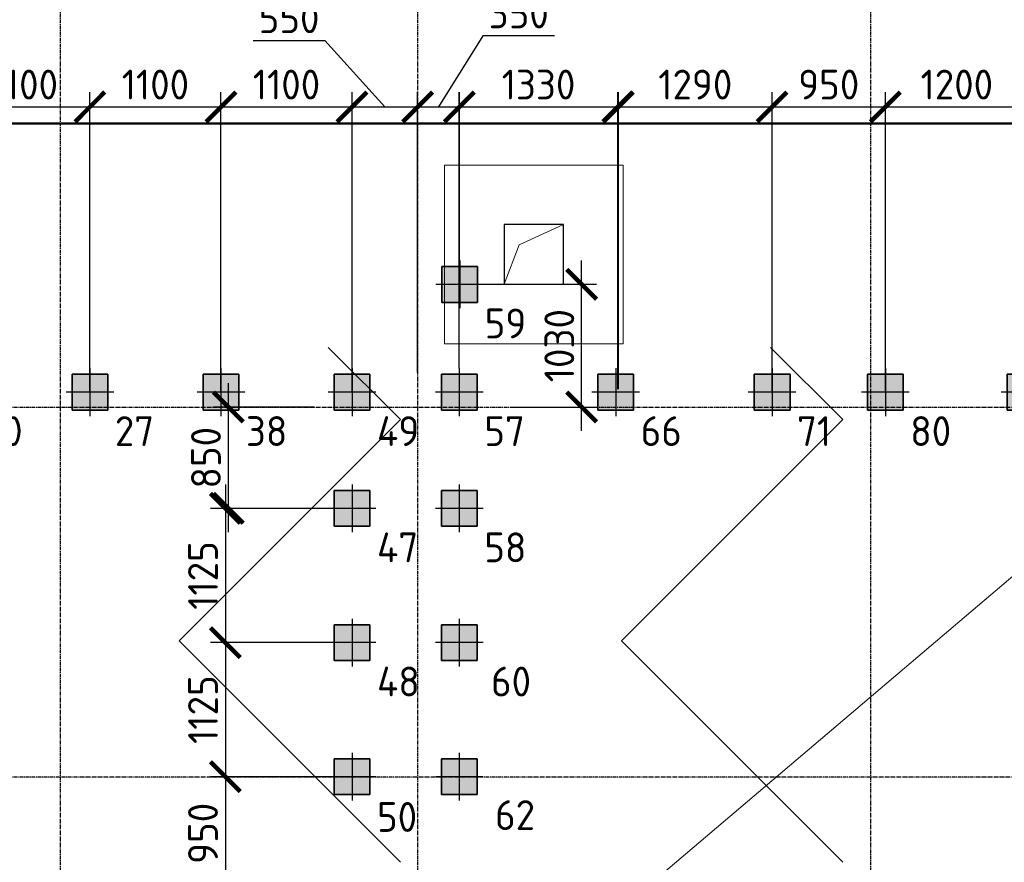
# Model space of a CAD drawing. Header units: millimetres. Extents: x -93479 to 1057970, y -66333 to 172656.
# Tile 246 of 256: x 399989 to 408251, y 49999 to 57065. Entities that reach past the tile are written whole.
import ezdxf

# ---------------------------------------------------------------- set-up
doc = ezdxf.new("R2010")
doc.units = ezdxf.units.MM
for name, pattern in [('______5', [1100, 800, -100, 100, -100]), ('DASHDOT', [25.4, 12.7, -6.35, 0, -6.35]), ('HIDDEN2', [4.7625, 3.175, -1.5875]), ('осевая', [50.8, 31.75, -6.35, 6.35, -6.35])]:
    doc.linetypes.add(name, pattern=pattern)
for name, color, linetype, lineweight in [('0 Фундамент', 5, 'Continuous', 30), ('Standard', 7, 'Continuous', 25), ('КО_оси', 1, 'DASHDOT', 25), ('КО_осн_тон', 183, 'Continuous', 25), ('КО_фундаменты', 2, 'Continuous', 50), ('Оси', 40, '______5', 18), ('РАЗМЕРЫ', 7, 'Continuous', 9)]:
    doc.layers.add(name, color=color, linetype=linetype, lineweight=lineweight)
doc.styles.add('GOST-2.304_Type-B', font='GOST_Common.ttf')
doc.styles.add('ГОСТ', font='GOST_Common.ttf')
doc.dimstyles.new('СПДС', dxfattribs={"dimscale": 100, "dimtxt": 2.5, "dimasz": 2.5, "dimexe": 1.25, "dimexo": 0, "dimtad": 1, "dimdec": 0, "dimtxsty": 'GOST-2.304_Type-B', "dimblk": 'ARCHTICK', "dimcen": 2.5, "dimdle": 2, "dimadec": 0, "dimazin": 2, "dimtfac": 0.75, "dimtdec": 0, "dimtmove": 1, "dimatfit": 3, "dimfxl": 1, "dimtolj": 1, "dimarcsym": 1})

# ---------------------------------------------------------------- blocks, each defined once
blk = doc.blocks.new('оси')
at = {"layer": 'Оси', "color": 7, "linetype": 'осевая', "lineweight": 25, "transparency": 33554687}
for p, q in [((38513.5, 151.4), (38513.5, -36280.2)), ((41513.5, 151.4), (41513.5, -36280.2)), ((45313.5, 151.4), (45313.5, -36280.2)), ((-11815.1, -3606.9), (53620.6, -3606.9)), ((-11815.1, -6706.9), (53620.6, -6706.9))]:
    blk.add_line(p, q, dxfattribs=at)
blk = doc.blocks.new('мерзлота')
at = {"layer": 'Standard', "color": 7, "linetype": 'Continuous', "lineweight": -3, "transparency": 33554687}
for p, q in [((-131793.5, 47913.6), (-132398.9, 48519)), ((-128081.1, 47913.6), (-128686.5, 48519)), ((-131793.5, 47913.6), (-133649.6, 46057.5)), ((-128081.1, 47913.6), (-129937.3, 46057.5)), ((-131793.5, 44201.3), (-133649.6, 46057.5)), ((-128081.1, 44201.3), (-129937.3, 46057.5))]:
    blk.add_line(p, q, dxfattribs=at)
blk = doc.blocks.new('Свайка')
at = {"layer": 'КО_оси', "color": 7, "ltscale": 100}
for p, q in [((0, 200), (0, -200)), ((200, 0), (-200, 0))]:
    blk.add_line(p, q, dxfattribs=at)
at = {"layer": 'КО_фундаменты', "color": 7, "lineweight": 35, "ltscale": 100}
for p, q in [((150, 150), (-150, 150)), ((-150, 150), (-150, -150)), ((150, -150), (150, 150)), ((-150, -150), (150, -150))]:
    blk.add_line(p, q, dxfattribs=at)
blk = doc.blocks.new('тип 1')
at = {"layer": 'РАЗМЕРЫ', "transparency": 33554648}
h = blk.add_hatch(dxfattribs=at)
h.set_pattern_fill('ANGLE')
h.set_pattern_definition([(0, (48473.799, -10763.0816), (0, 6.985), [5.08, -1.905]), (90, (48473.799, -10763.0816), (-6.985, 4e-16), [5.08, -1.905])])
h.paths.add_polyline_path([(-31407, 50949.9), (-31107, 50949.9), (-31107, 51249.9), (-31407, 51249.9)])
edge = h.paths.add_edge_path()
edge.add_line((-31257, 51299.9), (-31257, 50899.9))
edge = h.paths.add_edge_path()
edge.add_line((-31057, 51099.9), (-31457, 51099.9))
at = {"layer": 'КО_оси', "color": 7}
blk.add_blockref('Свайка', (-31257, 51099.9, -3100), dxfattribs=at)
blk = doc.blocks.new('_ArchTick')
at = {"color": 0, "linetype": 'ByBlock', "const_width": 0.15}
blk.add_lwpolyline([(-0.5, -0.5), (0.5, 0.5)], dxfattribs=at)
blk = doc.blocks.new('*D366')
at = {"layer": 'DEFPOINTS', "color": 0, "ltscale": 100, "transparency": 16777216}
for p in [(400578.1, 56333.3), (399478.1, 53941.3), (400578.1, 53941.3)]:
    blk.add_point(p, dxfattribs=at)
at = {"layer": 'РАЗМЕРЫ', "color": 0, "lineweight": -2, "transparency": 16777216}
for p, q in [((399478.1, 53941.3), (399478.1, 56458.3)), ((400578.1, 53941.3), (400578.1, 56458.3)), ((399278.1, 56333.3), (400778.1, 56333.3))]:
    blk.add_line(p, q, dxfattribs=at)
at = {"layer": 'РАЗМЕРЫ', "color": 0, "lineweight": -2, "ltscale": 100, "transparency": 16777216, "xscale": 250, "yscale": 250, "zscale": 250, "rotation": 180}
blk.add_blockref('_ArchTick', (399478.1, 56333.3), dxfattribs=at)
at = {"layer": 'РАЗМЕРЫ', "color": 0, "lineweight": -2, "ltscale": 100, "transparency": 16777216, "xscale": 250, "yscale": 250, "zscale": 250}
blk.add_blockref('_ArchTick', (400578.1, 56333.3), dxfattribs=at)
at = {"layer": 'РАЗМЕРЫ', "color": 0, "ltscale": 100, "transparency": 16777216, "insert": (400028.1, 56520.9), "char_height": 250, "attachment_point": 5, "style": 'GOST-2.304_Type-B'}
blk.add_mtext('\\A1;1100', dxfattribs=at)
blk = doc.blocks.new('*D367')
at = {"layer": 'DEFPOINTS', "color": 0, "ltscale": 100, "transparency": 16777216}
for p in [(401678.1, 56333.3), (400578.1, 53941.3), (401678.1, 53941.3)]:
    blk.add_point(p, dxfattribs=at)
at = {"layer": 'РАЗМЕРЫ', "color": 0, "lineweight": -2, "transparency": 16777216}
for p, q in [((400578.1, 53941.3), (400578.1, 56458.3)), ((401678.1, 53941.3), (401678.1, 56458.3)), ((400378.1, 56333.3), (401878.1, 56333.3))]:
    blk.add_line(p, q, dxfattribs=at)
at = {"layer": 'РАЗМЕРЫ', "color": 0, "lineweight": -2, "ltscale": 100, "transparency": 16777216, "xscale": 250, "yscale": 250, "zscale": 250, "rotation": 180}
blk.add_blockref('_ArchTick', (400578.1, 56333.3), dxfattribs=at)
at = {"layer": 'РАЗМЕРЫ', "color": 0, "lineweight": -2, "ltscale": 100, "transparency": 16777216, "xscale": 250, "yscale": 250, "zscale": 250}
blk.add_blockref('_ArchTick', (401678.1, 56333.3), dxfattribs=at)
at = {"layer": 'РАЗМЕРЫ', "color": 0, "ltscale": 100, "transparency": 16777216, "insert": (401128.1, 56520.9), "char_height": 250, "attachment_point": 5, "style": 'GOST-2.304_Type-B'}
blk.add_mtext('\\A1;1100', dxfattribs=at)
blk = doc.blocks.new('*D368')
at = {"layer": 'DEFPOINTS', "color": 0, "ltscale": 100, "transparency": 16777216}
for p in [(402778.1, 56333.3), (401678.1, 53941.3), (402778.1, 53941.3)]:
    blk.add_point(p, dxfattribs=at)
at = {"layer": 'РАЗМЕРЫ', "color": 0, "lineweight": -2, "transparency": 16777216}
for p, q in [((401678.1, 53941.3), (401678.1, 56458.3)), ((402778.1, 53941.3), (402778.1, 56458.3)), ((401478.1, 56333.3), (402978.1, 56333.3))]:
    blk.add_line(p, q, dxfattribs=at)
at = {"layer": 'РАЗМЕРЫ', "color": 0, "lineweight": -2, "ltscale": 100, "transparency": 16777216, "xscale": 250, "yscale": 250, "zscale": 250, "rotation": 180}
blk.add_blockref('_ArchTick', (401678.1, 56333.3), dxfattribs=at)
at = {"layer": 'РАЗМЕРЫ', "color": 0, "lineweight": -2, "ltscale": 100, "transparency": 16777216, "xscale": 250, "yscale": 250, "zscale": 250}
blk.add_blockref('_ArchTick', (402778.1, 56333.3), dxfattribs=at)
at = {"layer": 'РАЗМЕРЫ', "color": 0, "ltscale": 100, "transparency": 16777216, "insert": (402228.1, 56520.9), "char_height": 250, "attachment_point": 5, "style": 'GOST-2.304_Type-B'}
blk.add_mtext('\\A1;1100', dxfattribs=at)
blk = doc.blocks.new('*D369')
at = {"layer": 'DEFPOINTS', "color": 0, "ltscale": 100, "transparency": 16777216}
for p in [(403327.9, 56333.3), (403327.9, 54105), (402778.1, 53941.3)]:
    blk.add_point(p, dxfattribs=at)
at = {"layer": 'РАЗМЕРЫ', "color": 0, "lineweight": -2, "transparency": 16777216}
for p, q in [((401948.8, 56889.6), (402549.2, 56889.6)), ((402549.2, 56889.6), (403053, 56333.3)), ((402778.1, 53941.3), (402778.1, 56458.3)), ((403327.9, 54105), (403327.9, 56458.3)), ((402578.1, 56333.3), (403527.9, 56333.3))]:
    blk.add_line(p, q, dxfattribs=at)
at = {"layer": 'РАЗМЕРЫ', "color": 0, "lineweight": -2, "ltscale": 100, "transparency": 16777216, "xscale": 250, "yscale": 250, "zscale": 250, "rotation": 180}
blk.add_blockref('_ArchTick', (402778.1, 56333.3), dxfattribs=at)
at = {"layer": 'РАЗМЕРЫ', "color": 0, "lineweight": -2, "ltscale": 100, "transparency": 16777216, "xscale": 250, "yscale": 250, "zscale": 250}
blk.add_blockref('_ArchTick', (403327.9, 56333.3), dxfattribs=at)
at = {"layer": 'РАЗМЕРЫ', "color": 0, "ltscale": 100, "transparency": 16777216, "insert": (402249, 57077.2), "char_height": 250, "attachment_point": 5, "style": 'GOST-2.304_Type-B'}
blk.add_mtext('\\A1;550', dxfattribs=at)
blk = doc.blocks.new('*D370')
at = {"layer": 'DEFPOINTS', "color": 0, "ltscale": 100, "transparency": 16777216}
for p in [(403678.4, 56333.3), (403678.4, 55047.6), (403327.9, 54105)]:
    blk.add_point(p, dxfattribs=at)
at = {"layer": 'РАЗМЕРЫ', "color": 0, "lineweight": -2, "transparency": 16777216}
for p, q in [((403876.8, 56930), (403503.1, 56333.3)), ((404477.3, 56930), (403876.8, 56930)), ((403327.9, 54105), (403327.9, 56458.3)), ((403678.4, 55047.6), (403678.4, 56458.3)), ((403127.9, 56333.3), (403878.4, 56333.3))]:
    blk.add_line(p, q, dxfattribs=at)
at = {"layer": 'РАЗМЕРЫ', "color": 0, "lineweight": -2, "ltscale": 100, "transparency": 16777216, "xscale": 250, "yscale": 250, "zscale": 250, "rotation": 180}
blk.add_blockref('_ArchTick', (403327.9, 56333.3), dxfattribs=at)
at = {"layer": 'РАЗМЕРЫ', "color": 0, "lineweight": -2, "ltscale": 100, "transparency": 16777216, "xscale": 250, "yscale": 250, "zscale": 250}
blk.add_blockref('_ArchTick', (403678.4, 56333.3), dxfattribs=at)
at = {"layer": 'РАЗМЕРЫ', "color": 0, "ltscale": 100, "transparency": 16777216, "insert": (404177, 57117.6), "char_height": 250, "attachment_point": 5, "style": 'GOST-2.304_Type-B'}
blk.add_mtext('\\A1;350', dxfattribs=at)
blk = doc.blocks.new('*D371')
at = {"layer": 'DEFPOINTS', "color": 0, "ltscale": 100, "transparency": 16777216}
for p in [(405007.7, 56333.3), (403678.1, 54141.3), (405007.7, 53966.2)]:
    blk.add_point(p, dxfattribs=at)
at = {"layer": 'РАЗМЕРЫ', "color": 0, "lineweight": -2, "transparency": 16777216}
for p, q in [((403678.1, 54141.3), (403678.1, 56458.3)), ((405007.7, 53966.2), (405007.7, 56458.3)), ((403478.1, 56333.3), (405207.7, 56333.3))]:
    blk.add_line(p, q, dxfattribs=at)
at = {"layer": 'РАЗМЕРЫ', "color": 0, "lineweight": -2, "ltscale": 100, "transparency": 16777216, "xscale": 250, "yscale": 250, "zscale": 250, "rotation": 180}
blk.add_blockref('_ArchTick', (403678.1, 56333.3), dxfattribs=at)
at = {"layer": 'РАЗМЕРЫ', "color": 0, "lineweight": -2, "ltscale": 100, "transparency": 16777216, "xscale": 250, "yscale": 250, "zscale": 250}
blk.add_blockref('_ArchTick', (405007.7, 56333.3), dxfattribs=at)
at = {"layer": 'РАЗМЕРЫ', "color": 0, "ltscale": 100, "transparency": 16777216, "insert": (404342.9, 56520.9), "char_height": 250, "attachment_point": 5, "style": 'GOST-2.304_Type-B'}
blk.add_mtext('\\A1;1330', dxfattribs=at)
blk = doc.blocks.new('*D372')
at = {"layer": 'DEFPOINTS', "color": 0, "ltscale": 100, "transparency": 16777216}
for p in [(406303.1, 56333.3), (405013.6, 53966.3), (406303.1, 53941.3)]:
    blk.add_point(p, dxfattribs=at)
at = {"layer": 'РАЗМЕРЫ', "color": 0, "lineweight": -2, "transparency": 16777216}
for p, q in [((405013.6, 53966.3), (405013.6, 56458.3)), ((406303.1, 53941.3), (406303.1, 56458.3)), ((404813.6, 56333.3), (406503.1, 56333.3))]:
    blk.add_line(p, q, dxfattribs=at)
at = {"layer": 'РАЗМЕРЫ', "color": 0, "lineweight": -2, "ltscale": 100, "transparency": 16777216, "xscale": 250, "yscale": 250, "zscale": 250, "rotation": 180}
blk.add_blockref('_ArchTick', (405013.6, 56333.3), dxfattribs=at)
at = {"layer": 'РАЗМЕРЫ', "color": 0, "lineweight": -2, "ltscale": 100, "transparency": 16777216, "xscale": 250, "yscale": 250, "zscale": 250}
blk.add_blockref('_ArchTick', (406303.1, 56333.3), dxfattribs=at)
at = {"layer": 'РАЗМЕРЫ', "color": 0, "ltscale": 100, "transparency": 16777216, "insert": (405658.3, 56520.9), "char_height": 250, "attachment_point": 5, "style": 'GOST-2.304_Type-B'}
blk.add_mtext('\\A1;1290', dxfattribs=at)
blk = doc.blocks.new('*D373')
at = {"layer": 'DEFPOINTS', "color": 0, "ltscale": 100, "transparency": 16777216}
for p in [(407253.1, 56333.3), (406303.1, 53941.3), (407253.1, 53941.3)]:
    blk.add_point(p, dxfattribs=at)
at = {"layer": 'РАЗМЕРЫ', "color": 0, "lineweight": -2, "transparency": 16777216}
for p, q in [((406303.1, 53941.3), (406303.1, 56458.3)), ((407253.1, 53941.3), (407253.1, 56458.3)), ((406103.1, 56333.3), (407453.1, 56333.3))]:
    blk.add_line(p, q, dxfattribs=at)
at = {"layer": 'РАЗМЕРЫ', "color": 0, "lineweight": -2, "ltscale": 100, "transparency": 16777216, "xscale": 250, "yscale": 250, "zscale": 250, "rotation": 180}
blk.add_blockref('_ArchTick', (406303.1, 56333.3), dxfattribs=at)
at = {"layer": 'РАЗМЕРЫ', "color": 0, "lineweight": -2, "ltscale": 100, "transparency": 16777216, "xscale": 250, "yscale": 250, "zscale": 250}
blk.add_blockref('_ArchTick', (407253.1, 56333.3), dxfattribs=at)
at = {"layer": 'РАЗМЕРЫ', "color": 0, "ltscale": 100, "transparency": 16777216, "insert": (406778.1, 56520.9), "char_height": 250, "attachment_point": 5, "style": 'GOST-2.304_Type-B'}
blk.add_mtext('\\A1;950', dxfattribs=at)
blk = doc.blocks.new('*D374')
at = {"layer": 'DEFPOINTS', "color": 0, "ltscale": 100, "transparency": 16777216}
for p in [(408452.6, 56333.3), (408452.6, 53966.3), (407253.1, 53941.3)]:
    blk.add_point(p, dxfattribs=at)
at = {"layer": 'РАЗМЕРЫ', "color": 0, "lineweight": -2, "transparency": 16777216}
for p, q in [((407253.1, 53941.3), (407253.1, 56458.3)), ((408452.6, 53966.3), (408452.6, 56458.3)), ((407053.1, 56333.3), (408652.6, 56333.3))]:
    blk.add_line(p, q, dxfattribs=at)
at = {"layer": 'РАЗМЕРЫ', "color": 0, "lineweight": -2, "ltscale": 100, "transparency": 16777216, "xscale": 250, "yscale": 250, "zscale": 250, "rotation": 180}
blk.add_blockref('_ArchTick', (407253.1, 56333.3), dxfattribs=at)
at = {"layer": 'РАЗМЕРЫ', "color": 0, "lineweight": -2, "ltscale": 100, "transparency": 16777216, "xscale": 250, "yscale": 250, "zscale": 250}
blk.add_blockref('_ArchTick', (408452.6, 56333.3), dxfattribs=at)
at = {"layer": 'РАЗМЕРЫ', "color": 0, "ltscale": 100, "transparency": 16777216, "insert": (407852.9, 56520.9), "char_height": 250, "attachment_point": 5, "style": 'GOST-2.304_Type-B'}
blk.add_mtext('\\A1;1200', dxfattribs=at)
blk = doc.blocks.new('*D383')
at = {"layer": 'DEFPOINTS', "color": 0, "ltscale": 100, "transparency": 16777216}
for p in [(403881.3, 54846.6), (404704.8, 54846.6), (404105.1, 53816.3)]:
    blk.add_point(p, dxfattribs=at)
at = {"layer": 'РАЗМЕРЫ', "color": 0, "lineweight": -2, "transparency": 16777216}
for p, q in [((404704.8, 53616.3), (404704.8, 55046.6)), ((403881.3, 54846.6), (404829.8, 54846.6)), ((404105.1, 53816.3), (404829.8, 53816.3))]:
    blk.add_line(p, q, dxfattribs=at)
at = {"layer": 'РАЗМЕРЫ', "color": 0, "lineweight": -2, "ltscale": 100, "transparency": 16777216, "xscale": 250, "yscale": 250, "zscale": 250}
for p, rotation in [((404704.8, 54846.6), 90), ((404704.8, 53816.3), 270)]:
    blk.add_blockref('_ArchTick', p, dxfattribs=dict(at, rotation=rotation))
at = {"layer": 'РАЗМЕРЫ', "color": 0, "ltscale": 100, "transparency": 16777216, "insert": (404517.2, 54331.4), "char_height": 250, "attachment_point": 5, "rotation": 90, "style": 'GOST-2.304_Type-B'}
blk.add_mtext('\\A1;1030', dxfattribs=at)
blk = doc.blocks.new('*D84')
at = {"layer": 'DEFPOINTS', "color": 0, "ltscale": 100, "transparency": 16777216}
for p in [(402461.2, 53816.3), (401739.8, 52966.3), (402778.1, 52966.3)]:
    blk.add_point(p, dxfattribs=at)
at = {"layer": 'РАЗМЕРЫ', "color": 0, "lineweight": -2, "transparency": 16777216}
for p, q in [((401739.8, 54016.3), (401739.8, 52766.3)), ((402461.2, 53816.3), (401614.8, 53816.3)), ((402778.1, 52966.3), (401614.8, 52966.3))]:
    blk.add_line(p, q, dxfattribs=at)
at = {"layer": 'РАЗМЕРЫ', "color": 0, "lineweight": -2, "ltscale": 100, "transparency": 16777216, "xscale": 250, "yscale": 250, "zscale": 250}
for p, rotation in [((401739.8, 53816.3), 90), ((401739.8, 52966.3), 270)]:
    blk.add_blockref('_ArchTick', p, dxfattribs=dict(at, rotation=rotation))
at = {"layer": 'РАЗМЕРЫ', "color": 0, "ltscale": 100, "transparency": 16777216, "insert": (401552.2, 53391.3), "char_height": 250, "attachment_point": 5, "rotation": 90, "style": 'GOST-2.304_Type-B'}
blk.add_mtext('\\A1;850', dxfattribs=at)
blk = doc.blocks.new('*D85')
at = {"layer": 'DEFPOINTS', "color": 0, "ltscale": 100, "transparency": 16777216}
for p in [(402778.1, 52966.3), (401714.8, 51841.3), (402578.1, 51841.3)]:
    blk.add_point(p, dxfattribs=at)
at = {"layer": 'РАЗМЕРЫ', "color": 0, "lineweight": -2, "transparency": 16777216}
for p, q in [((401714.8, 53166.3), (401714.8, 51641.3)), ((402778.1, 52966.3), (401589.8, 52966.3)), ((402578.1, 51841.3), (401589.8, 51841.3))]:
    blk.add_line(p, q, dxfattribs=at)
at = {"layer": 'РАЗМЕРЫ', "color": 0, "lineweight": -2, "ltscale": 100, "transparency": 16777216, "xscale": 250, "yscale": 250, "zscale": 250}
for p, rotation in [((401714.8, 52966.3), 90), ((401714.8, 51841.3), 270)]:
    blk.add_blockref('_ArchTick', p, dxfattribs=dict(at, rotation=rotation))
at = {"layer": 'РАЗМЕРЫ', "color": 0, "ltscale": 100, "transparency": 16777216, "insert": (401527.2, 52403.8), "char_height": 250, "attachment_point": 5, "rotation": 90, "style": 'GOST-2.304_Type-B'}
blk.add_mtext('\\A1;1125', dxfattribs=at)
blk = doc.blocks.new('*D86')
at = {"layer": 'DEFPOINTS', "color": 0, "ltscale": 100, "transparency": 16777216}
for p in [(402578.1, 51841.3), (401714.8, 50716.3), (402578.1, 50716.3)]:
    blk.add_point(p, dxfattribs=at)
at = {"layer": 'РАЗМЕРЫ', "color": 0, "lineweight": -2, "transparency": 16777216}
for p, q in [((401714.8, 52041.3), (401714.8, 50516.3)), ((402578.1, 51841.3), (401589.8, 51841.3)), ((402578.1, 50716.3), (401589.8, 50716.3))]:
    blk.add_line(p, q, dxfattribs=at)
at = {"layer": 'РАЗМЕРЫ', "color": 0, "lineweight": -2, "ltscale": 100, "transparency": 16777216, "xscale": 250, "yscale": 250, "zscale": 250}
for p, rotation in [((401714.8, 51841.3), 90), ((401714.8, 50716.3), 270)]:
    blk.add_blockref('_ArchTick', p, dxfattribs=dict(at, rotation=rotation))
at = {"layer": 'РАЗМЕРЫ', "color": 0, "ltscale": 100, "transparency": 16777216, "insert": (401527.2, 51278.8), "char_height": 250, "attachment_point": 5, "rotation": 90, "style": 'GOST-2.304_Type-B'}
blk.add_mtext('\\A1;1125', dxfattribs=at)
blk = doc.blocks.new('*D87')
at = {"layer": 'DEFPOINTS', "color": 0, "ltscale": 100, "transparency": 16777216}
for p in [(402578.1, 50716.3), (401714.8, 49766.3), (402628.1, 49766.3)]:
    blk.add_point(p, dxfattribs=at)
at = {"layer": 'РАЗМЕРЫ', "color": 0, "lineweight": -2, "transparency": 16777216}
for p, q in [((401714.8, 50916.3), (401714.8, 49566.3)), ((402578.1, 50716.3), (401589.8, 50716.3)), ((402628.1, 49766.3), (401589.8, 49766.3))]:
    blk.add_line(p, q, dxfattribs=at)
at = {"layer": 'РАЗМЕРЫ', "color": 0, "lineweight": -2, "ltscale": 100, "transparency": 16777216, "xscale": 250, "yscale": 250, "zscale": 250}
for p, rotation in [((401714.8, 50716.3), 90), ((401714.8, 49766.3), 270)]:
    blk.add_blockref('_ArchTick', p, dxfattribs=dict(at, rotation=rotation))
at = {"layer": 'РАЗМЕРЫ', "color": 0, "ltscale": 100, "transparency": 16777216, "insert": (401527.2, 50241.3), "char_height": 250, "attachment_point": 5, "rotation": 90, "style": 'GOST-2.304_Type-B'}
blk.add_mtext('\\A1;950', dxfattribs=at)
blk = doc.blocks.new('блок')
at = {"layer": '0 Фундамент', "color": 7, "linetype": 'HIDDEN2', "lineweight": 0}
for p, q in [((683567.8, 115824.2), (683567.8, 117324.2)), ((683567.8, 117324.2), (685067.8, 117324.2)), ((685067.8, 115824.2), (685067.8, 117324.2)), ((683567.8, 115824.2), (685067.8, 115824.2))]:
    blk.add_line(p, q, dxfattribs=at)
at = {"layer": '0 Фундамент', "color": 7, "ltscale": 100}
for p, q in [((684567.8, 116824.2), (684067.8, 116824.2)), ((684067.8, 116824.2), (684067.8, 116324.2)), ((684567.8, 116324.2), (684567.8, 116824.2)), ((684067.8, 116324.2), (684567.8, 116324.2))]:
    blk.add_line(p, q, dxfattribs=at)
at = {"layer": '0 Фундамент', "color": 7, "lineweight": 20}
blk.add_lwpolyline([(684067.8, 116324.2), (684193.4, 116655.2), (684567.8, 116824.2)], dxfattribs=at)

msp = doc.modelspace()

# ---------------------------------------------------------------- linework, layer by layer
at = {"layer": 'РАЗМЕРЫ', "color": 240, "ltscale": 100, "true_color": 0xed1f24}
msp.add_line((343941.7, -2247), (422752.7, 64648.4), dxfattribs=at)
at = {"layer": 'РАЗМЕРЫ', "color": 7, "lineweight": 50}
msp.add_lwpolyline([(399468.8, 23498), (417908.8, 23498), (417883.9, 56194.7), (395907.6, 56194.7)], dxfattribs=at)

# ---------------------------------------------------------------- block references
at = {"color": 7}
msp.add_blockref('оси', (361814.4, 57423.2), dxfattribs=at)
at = {"layer": 'РАЗМЕРЫ', "color": 7}
for name, p in [('мерзлота', (534977.3, 5797.3)), ('блок', (-280014.1, -61477.9, -3100)), ('тип 1', (434938.4, 3744.7)), ('тип 1', (431835.1, 2841.4, 2740)), ('тип 1', (432935.1, 2841.4, 2740)), ('тип 1', (434035.1, 2841.4, 2740)), ('тип 1', (434935.1, 2841.4, 2740)), ('тип 1', (436247.6, 2841.4, 2740)), ('тип 1', (437560.1, 2841.4, 2740)), ('тип 1', (438510.1, 2841.4, 2740)), ('тип 1', (439682.6, 2841.4, 2740)), ('тип 1', (434035.1, 1866.4, 2740)), ('тип 1', (434935.1, 1866.4, 2740)), ('тип 1', (434035.1, 741.4, 2740)), ('тип 1', (434935.1, 741.4, 2740)), ('тип 1', (434035.1, -383.6, 2740)), ('тип 1', (434935.1, -383.6, 2740))]:
    msp.add_blockref(name, p, dxfattribs=at)

# ---------------------------------------------------------------- texts
at = {"layer": 'КО_осн_тон', "color": 7, "style": 'ГОСТ'}
for s, p in [('59', (403890.6, 54393, -5840)), ('20', (399687.3, 53489.7, -3100)), ('27', (400787.3, 53489.7, -3100)), ('38', (401887.3, 53489.7, -3100)), ('49', (402987.3, 53489.7, -3100)), ('57', (403887.3, 53489.7, -3100)), ('66', (405199.8, 53489.7, -3100)), ('71', (406512.3, 53489.7, -3100)), ('80', (407462.3, 53489.7, -3100)), ('47', (402987.3, 52514.7, -3100)), ('58', (403887.3, 52514.7, -3100)), ('48', (402987.3, 51389.7, -3100)), ('60', (403944, 51389.3, -3100)), ('50', (402987.3, 50253.8, -3100)), ('62', (403978, 50269.3, -3100))]:
    msp.add_text(s, height=250, dxfattribs=at).set_placement(p)

# ---------------------------------------------------------------- dimensions: what is measured, and where the dimension line sits
at = {"layer": 'РАЗМЕРЫ', "color": 7}
for base, p1, p2, picture, middle in [((403678.3612, 56333.3218), (403327.9361, 54104.9997), (403678.3612, 55047.5775, -3100), '*D370', (403939.2952, 56929.9801)), ((403327.9, 56333.3), (402778.1, 53941.3, -360), (403327.9, 54105), '*D369', (402486.7, 56889.6))]:
    dim = msp.add_linear_dim(base=base, p1=p1, p2=p2, dimstyle='СПДС', dxfattribs=at)
    dim.commit()
    dim.dimension.update_dxf_attribs({"geometry": picture, "text_midpoint": middle, "dimtype": 160})
for base, p1, p2, picture, middle in [((400578.1, 56333.3, 2740), (399478.1, 53941.3, -360), (400578.1, 53941.3, -360), '*D366', (400028.1, 56520.9, 2740)), ((401678.1, 56333.3, 2740), (400578.1, 53941.3, -360), (401678.1, 53941.3, -360), '*D367', (401128.1, 56520.9, 2740)), ((402778.1, 56333.3, 2740), (401678.1, 53941.3, -360), (402778.1, 53941.3, -360), '*D368', (402228.1, 56520.9, 2740)), ((405007.7, 56333.3), (403678.1, 54141.3, -360), (405007.7, 53966.2, -3092.3), '*D371', (404342.9, 56520.9)), ((406303.0839, 56333.3218), (405013.5838, 53966.3001, -3100), (406303.0839, 53941.3001, -360), '*D372', (405658.3338, 56520.9469)), ((407253.1, 56333.3, 2740), (406303.1, 53941.3, -360), (407253.1, 53941.3, -360), '*D373', (406778.1, 56520.9, 2740)), ((408452.6468, 56333.3218), (407253.0838, 53941.3001, -360), (408452.6468, 53966.291, -3099.002), '*D374', (407852.8653, 56520.9469))]:
    dim = msp.add_linear_dim(base=base, p1=p1, p2=p2, dimstyle='СПДС', dxfattribs=at)
    dim.commit()
    dim.dimension.update_dxf_attribs({"geometry": picture, "text_midpoint": middle})
for base, p1, p2, picture, middle in [((404704.8, 54846.6), (404105.1, 53816.3), (403881.3, 54846.6, -3100), '*D383', (404517.2, 54331.4)), ((401739.8, 52966.3), (402461.2, 53816.3), (402778.1, 52966.3, -360), '*D84', (401552.2, 53391.3)), ((401714.8, 51841.3, 2740), (402778.1, 52966.3, -360), (402578.1, 51841.3, -360), '*D85', (401527.2, 52403.8, 2740)), ((401714.8, 50716.3, 2740), (402578.1, 51841.3, -360), (402578.1, 50716.3, -360), '*D86', (401527.2, 51278.8, 2740)), ((401714.8, 49766.3, 2740), (402578.1, 50716.3, -360), (402628.1, 49766.3, -360), '*D87', (401527.2, 50241.3, 2740))]:
    dim = msp.add_linear_dim(base=base, p1=p1, p2=p2, angle=90, dimstyle='СПДС', dxfattribs=at)
    dim.commit()
    dim.dimension.update_dxf_attribs({"geometry": picture, "text_midpoint": middle})

doc.saveas('drawing.dxf')
